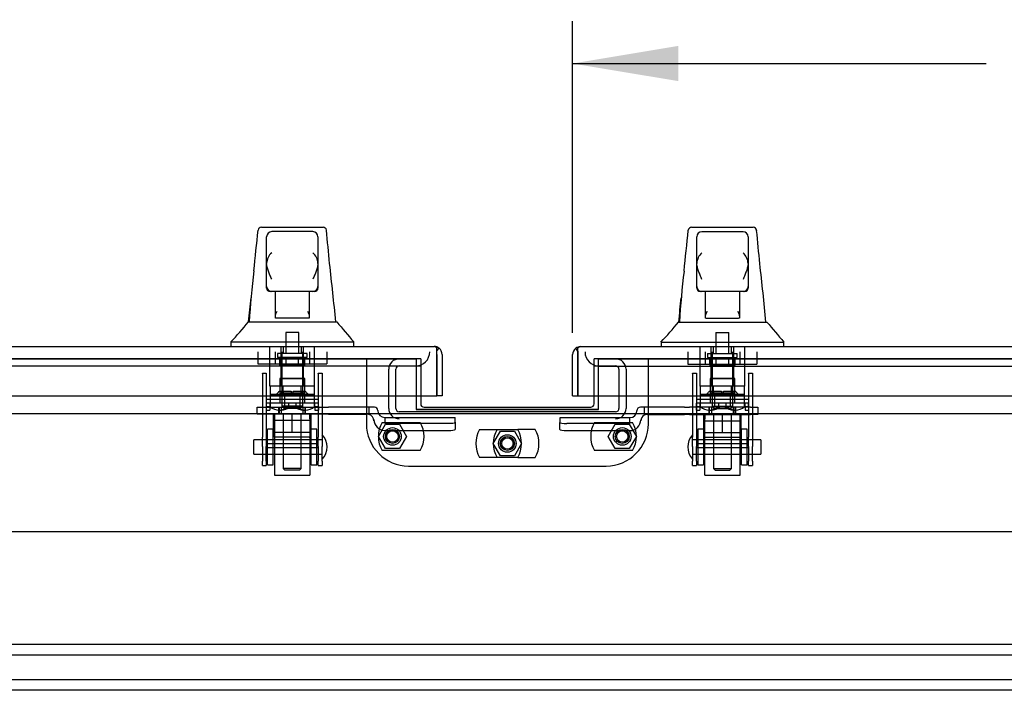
# Model space of a CAD drawing. Header units: inches. Extents: x 1 to 359, y -2 to 239.
# Tile 3 of 24: x 91 to 108, y 48 to 60. Entities that reach past the tile are written whole.
import ezdxf
from ezdxf.enums import TextEntityAlignment as Align
from ezdxf.lldxf.tags import DXFTag

# ---------------------------------------------------------------- set-up
doc = ezdxf.new("R2010")
doc.units = ezdxf.units.IN
doc.header["$MEASUREMENT"] = 0
for name, color, linetype in [('COM70098', 7, 'Continuous'), ('COM70110-1', 7, 'Continuous'), ('COM70217', 7, 'Continuous'), ('COM70220', 7, 'Continuous'), ('COM70739-1', 7, 'Continuous'), ('COM70838', 7, 'Continuous'), ('COM70839-2', 7, 'Continuous'), ('COM71190-1', 7, 'Continuous'), ('COM71195-1', 7, 'Continuous'), ('COM71196-1', 7, 'Continuous'), ('Default', 7, 'Continuous'), ('GSK86006', 7, 'Continuous'), ('HAN13068', 7, 'Continuous'), ('HAN13068_NUT', 7, 'Continuous'), ('HAN13068_SCREW', 7, 'Continuous'), ('HAN_NUT', 7, 'Continuous'), ('NTS18147', 7, 'Continuous'), ('NTS86070', 7, 'Continuous'), ('ROL87452', 7, 'Continuous'), ('RVT17786', 7, 'Continuous'), ('RVT19000', 7, 'Continuous'), ('SCC180005', 7, 'Continuous'), ('SPC87322', 7, 'Continuous'), ('STD26122', 7, 'Continuous'), ('WAF25376', 7, 'Continuous'), ('WAM30038', 7, 'Continuous')]:
    doc.layers.add(name, color=color, linetype=linetype)
doc.styles.add('SEACAD_Times_New_Roman', font='times.ttf')
tags = doc.linetypes.add('CENTER2', pattern=[1.125, 0.75, -0.125, 0.125, -0.125]).pattern_tags.tags
tags[10:11] = [DXFTag(74, 4), DXFTag(75, 0), DXFTag(340, '0'), DXFTag(46, 0.0), DXFTag(50, 0.0), DXFTag(44, 0.0), DXFTag(45, 0.0)]
tags[8:9] = [DXFTag(74, 4), DXFTag(75, 0), DXFTag(340, '0'), DXFTag(46, 0.0), DXFTag(50, 0.0), DXFTag(44, 0.0), DXFTag(45, 0.0)]
tags[6:7] = [DXFTag(74, 4), DXFTag(75, 0), DXFTag(340, '0'), DXFTag(46, 0.0), DXFTag(50, 0.0), DXFTag(44, 0.0), DXFTag(45, 0.0)]
tags[4:5] = [DXFTag(74, 4), DXFTag(75, 0), DXFTag(340, '0'), DXFTag(46, 0.0), DXFTag(50, 0.0), DXFTag(44, 0.0), DXFTag(45, 0.0)]
tags = doc.linetypes.add('HIDDEN2', pattern=[0.1875, 0.125, -0.0625]).pattern_tags.tags
tags[6:7] = [DXFTag(74, 4), DXFTag(75, 0), DXFTag(340, '0'), DXFTag(46, 0.0), DXFTag(50, 0.0), DXFTag(44, 0.0), DXFTag(45, 0.0)]
tags[4:5] = [DXFTag(74, 4), DXFTag(75, 0), DXFTag(340, '0'), DXFTag(46, 0.0), DXFTag(50, 0.0), DXFTag(44, 0.0), DXFTag(45, 0.0)]
doc.dimstyles.new('HAMMOND_(STH_-_300x200)', dxfattribs={"dimtxt": 1.5, "dimasz": 1.875, "dimexe": 0.75, "dimexo": 0.75, "dimgap": 0.375, "dimtad": 0, "dimtih": 1, "dimtoh": 1, "dimzin": 0, "dimdsep": 46, "dimtxsty": 'SEACAD_Times_New_Roman', "dimblk1": '_SE_FILLED', "dimblk2": '_SE_FILLED', "dimsah": 1, "dimcen": 0.75, "dimadec": 0, "dimazin": 0, "dimtfac": 0.8, "dimtofl": 0, "dimtmove": 0, "dimatfit": 3, "dimfxl": 1, "dimtolj": 1, "dimtzin": 0, "dimarcsym": 0})

# ---------------------------------------------------------------- blocks, each defined once
blk = doc.blocks.new('SEANNOT_GROUP2')
at = {"layer": 'Default', "color": 7, "linetype": 'CENTER2'}
blk.add_line((77.58, 51.024), (121.59, 51.024), dxfattribs=at)
blk = doc.blocks.new('SE1')
at = {"layer": 'COM70098', "color": 7, "linetype": 'HIDDEN2'}
for p, q in [((97.085, 54.086), (97.085, 52.937)), ((98.048, 54.086), (97.968, 54.086)), ((98.048, 54.086), (98.048, 53.431)), ((101.202, 54.086), (101.122, 54.086)), ((101.122, 53.429), (101.122, 54.086)), ((102.085, 52.937), (102.085, 54.086)), ((97.835, 52.187), (101.335, 52.187))]:
    blk.add_line(p, q, dxfattribs=at)
at = {"layer": 'COM70098', "color": 7, "linetype": 'Continuous'}
for p, q in [((98.048, 53.431), (98.048, 53.289)), ((101.122, 53.289), (101.122, 53.429)), ((98.108, 53.229), (101.062, 53.229))]:
    blk.add_line(p, q, dxfattribs=at)
at = {"layer": 'COM70098', "color": 7, "linetype": 'HIDDEN2'}
for centre in [(97.548, 52.711), (99.585, 52.586), (101.622, 52.711)]:
    blk.add_circle(centre, 0.156, dxfattribs=at)
at = {"layer": 'COM70098', "color": 7, "linetype": 'Continuous'}
for centre, start, end in [((98.108, 53.289), 180, 270), ((101.062, 53.289), 270, 0)]:
    blk.add_arc(centre, 0.06, start, end, dxfattribs=at)
at = {"layer": 'COM70098', "color": 7, "linetype": 'HIDDEN2'}
for centre, start, end in [((97.835, 52.937), 180, 270), ((101.335, 52.937), 270, 0)]:
    blk.add_arc(centre, 0.75, start, end, dxfattribs=at)
at = {"layer": 'COM70110-1', "color": 7, "linetype": 'HIDDEN2'}
for p, q in [((97.968, 54.089), (76.929, 54.089)), ((97.968, 54.089), (97.968, 54.086)), ((101.202, 54.086), (101.202, 54.089)), ((122.242, 54.089), (101.202, 54.089)), ((97.968, 53.194), (97.968, 53.188)), ((97.968, 53.188), (101.202, 53.188)), ((101.202, 53.188), (101.202, 53.194))]:
    blk.add_line(p, q, dxfattribs=at)
at = {"layer": 'COM70217', "color": 7, "linetype": 'HIDDEN2'}
for p, q in [((119.46, 49.024), (79.71, 49.024)), ((119.46, 48.836), (79.71, 48.836)), ((119.46, 48.399), (79.71, 48.399)), ((119.46, 48.211), (79.71, 48.211))]:
    blk.add_line(p, q, dxfattribs=at)
at = {"layer": 'COM70220', "color": 7, "linetype": 'HIDDEN2'}
for p, q in [((77.149, 53.961), (97.709, 53.961)), ((97.709, 53.961), (97.959, 53.961)), ((101.212, 53.959), (101.462, 53.959)), ((101.462, 53.959), (122.021, 53.959))]:
    blk.add_line(p, q, dxfattribs=at)
for centre, start, end in [((97.959, 54.211), 270, 0), ((101.212, 54.209), 180, 270)]:
    blk.add_arc(centre, 0.25, start, end, dxfattribs=at)
at = {"layer": 'COM70739-1', "color": 7, "linetype": 'HIDDEN2'}
for p, q in [((97.959, 53.961), (98.048, 53.961)), ((101.122, 53.961), (101.504, 53.961)), ((97.481, 53.209), (97.481, 53.901)), ((97.606, 53.209), (97.606, 53.901)), ((101.564, 53.901), (101.564, 53.209)), ((101.689, 53.901), (101.689, 53.209)), ((101.504, 53.149), (97.666, 53.149))]:
    blk.add_line(p, q, dxfattribs=at)
for centre, radius, start, end in [((97.666, 53.901), 0.185, 90, 180), ((97.666, 53.901), 0.06, 90, 180), ((101.504, 53.901), 0.185, 0, 90), ((101.504, 53.901), 0.06, 0, 90), ((97.666, 53.209), 0.185, 180, 270), ((97.666, 53.209), 0.06, 180, 270), ((101.504, 53.209), 0.06, 270, 0), ((101.504, 53.209), 0.185, 270, 0)]:
    blk.add_arc(centre, radius, start, end, dxfattribs=at)
at = {"layer": 'COM70838', "color": 7, "linetype": 'HIDDEN2'}
for p, q in [((95.147, 53.104), (95.147, 53.229)), ((95.147, 53.229), (95.272, 53.229)), ((95.272, 53.104), (95.147, 53.104)), ((95.272, 53.229), (96.328, 53.229)), ((95.754, 53.104), (95.272, 53.104)), ((96.328, 53.104), (95.79, 53.104)), ((96.328, 53.229), (96.416, 53.229)), ((96.416, 53.104), (96.328, 53.104)), ((97.129, 53.229), (96.416, 53.229)), ((96.416, 53.104), (97.102, 53.104)), ((97.227, 53.229), (97.129, 53.229)), ((97.129, 53.229), (97.129, 53.101)), ((97.287, 53.171), (97.287, 53.169)), ((101.883, 53.167), (101.883, 53.169)), ((102.013, 53.227), (101.943, 53.227)), ((102.013, 53.227), (102.013, 53.089)), ((102.727, 53.227), (102.013, 53.227)), ((102.068, 53.102), (102.727, 53.102)), ((102.727, 53.227), (102.815, 53.227)), ((102.815, 53.102), (102.727, 53.102)), ((103.898, 53.227), (102.815, 53.227)), ((102.815, 53.102), (103.381, 53.102)), ((103.416, 53.102), (103.898, 53.102)), ((103.898, 53.227), (104.023, 53.227)), ((104.023, 53.102), (103.898, 53.102)), ((104.023, 53.227), (104.023, 53.102)), ((97.219, 52.987), (97.219, 53.01)), ((97.412, 53.046), (97.412, 52.944)), ((97.412, 53.044), (98.657, 53.044)), ((97.412, 52.944), (98.532, 52.944)), ((98.657, 52.962), (98.657, 53.044)), ((98.657, 52.962), (98.657, 52.836)), ((101.758, 53.042), (100.513, 53.042)), ((100.513, 53.042), (100.513, 52.96)), ((100.513, 52.834), (100.513, 52.96)), ((101.758, 52.942), (100.638, 52.942)), ((101.758, 52.942), (101.758, 53.044)), ((101.951, 53.008), (101.951, 52.985)), ((97.412, 52.817), (98.532, 52.817)), ((100.638, 52.815), (101.758, 52.815))]:
    blk.add_line(p, q, dxfattribs=at)
for centre, radius, start, end in [((97.102, 52.987), 0.117, 76.4554, 90), ((97.102, 52.987), 0.117, 0, 76.4554), ((97.227, 53.169), 0.06, 0, 90), ((97.412, 53.171), 0.125, 180, 270), ((101.758, 53.169), 0.125, 270, 0), ((101.943, 53.167), 0.06, 90, 180), ((102.068, 52.985), 0.117, 118.0398, 180), ((102.068, 52.985), 0.117, 90, 118.0398), ((97.412, 53.01), 0.193, 180, 270), ((101.758, 53.008), 0.193, 270, 0)]:
    blk.add_arc(centre, radius, start, end, dxfattribs=at)
for centre, major_axis, start_param, end_param in [((98.532, 52.962), (-0.125, 0), 1.570796, 3.141593), ((100.638, 52.96), (-0.125, 0), 0, 1.570796), ((98.532, 52.836), (0.125, 0), 4.712389, 6.283185), ((100.638, 52.834), (0.125, 0), 3.141593, 4.712389)]:
    blk.add_ellipse(centre, major_axis=major_axis, ratio=0.145455, start_param=start_param, end_param=end_param, dxfattribs=at)
at = {"layer": 'COM70839-2', "color": 7, "linetype": 'HIDDEN2'}
for p, q in [((95.241, 53.835), (95.311, 53.835)), ((95.241, 53.826), (95.241, 53.835)), ((95.241, 53.826), (95.241, 52.696)), ((95.311, 53.835), (95.311, 53.826)), ((95.311, 53.826), (95.311, 52.696)), ((96.233, 53.835), (96.303, 53.835)), ((96.233, 53.826), (96.233, 53.835)), ((96.233, 53.826), (96.233, 52.696)), ((96.303, 53.835), (96.303, 53.826)), ((96.303, 53.826), (96.303, 52.696)), ((102.867, 53.835), (102.937, 53.835)), ((102.867, 53.826), (102.867, 53.835)), ((102.867, 53.826), (102.867, 52.696)), ((102.937, 53.835), (102.937, 53.826)), ((102.937, 53.826), (102.937, 52.696)), ((103.859, 53.835), (103.929, 53.835)), ((103.859, 53.826), (103.859, 53.835)), ((103.859, 53.826), (103.859, 52.696)), ((103.929, 53.835), (103.929, 53.826)), ((103.929, 53.826), (103.929, 52.696)), ((95.311, 53.374), (96.233, 53.374)), ((102.937, 53.374), (103.859, 53.374)), ((95.241, 52.532), (95.241, 52.696)), ((95.311, 52.696), (95.311, 52.532)), ((96.233, 52.58), (95.311, 52.58)), ((96.233, 52.532), (96.233, 52.696)), ((96.303, 52.696), (96.303, 52.532)), ((102.867, 52.532), (102.867, 52.696)), ((102.937, 52.696), (102.937, 52.532)), ((103.859, 52.58), (102.937, 52.58)), ((103.859, 52.532), (103.859, 52.696)), ((103.929, 52.696), (103.929, 52.532)), ((95.241, 52.532), (95.241, 52.273)), ((95.311, 52.273), (95.311, 52.532)), ((95.311, 52.515), (96.233, 52.515)), ((96.233, 52.532), (96.233, 52.273)), ((96.303, 52.273), (96.303, 52.532)), ((102.867, 52.532), (102.867, 52.273)), ((102.937, 52.273), (102.937, 52.532)), ((102.937, 52.515), (103.859, 52.515)), ((103.859, 52.532), (103.859, 52.273)), ((103.929, 52.273), (103.929, 52.532)), ((95.241, 52.195), (95.241, 52.273)), ((95.241, 52.195), (95.311, 52.195)), ((95.311, 52.273), (95.311, 52.195)), ((96.233, 52.195), (96.233, 52.273)), ((96.233, 52.195), (96.303, 52.195)), ((96.303, 52.273), (96.303, 52.195)), ((102.867, 52.195), (102.867, 52.273)), ((102.867, 52.195), (102.937, 52.195)), ((102.937, 52.273), (102.937, 52.195)), ((103.859, 52.195), (103.859, 52.273)), ((103.859, 52.195), (103.929, 52.195)), ((103.929, 52.273), (103.929, 52.195))]:
    blk.add_line(p, q, dxfattribs=at)
at = {"layer": 'COM71190-1', "color": 7, "linetype": 'HIDDEN2'}
for p, q in [((76.929, 54.086), (97.968, 54.086)), ((97.968, 54.086), (97.968, 53.431)), ((101.202, 53.429), (101.202, 54.086)), ((101.202, 54.086), (122.242, 54.086))]:
    blk.add_line(p, q, dxfattribs=at)
at = {"layer": 'COM71190-1', "color": 7, "linetype": 'Continuous'}
for p, q in [((97.968, 53.431), (97.968, 53.194)), ((101.202, 53.194), (101.202, 53.429)), ((83.554, 53.119), (115.616, 53.119)), ((97.968, 53.194), (101.202, 53.194))]:
    blk.add_line(p, q, dxfattribs=at)
at = {"layer": 'COM71195-1', "color": 7, "linetype": 'Continuous'}
for p, q in [((76.572, 54.306), (98.286, 54.306)), ((98.286, 54.306), (98.286, 54.306)), ((98.286, 54.306), (98.286, 54.306)), ((98.286, 54.306), (98.286, 54.306)), ((98.334, 54.226), (98.373, 54.277)), ((98.334, 54.163), (98.334, 54.277)), ((98.334, 54.163), (98.334, 54.226)), ((98.334, 54.163), (98.334, 54.163)), ((98.334, 54.163), (98.334, 53.431)), ((98.334, 53.431), (98.334, 54.163)), ((98.429, 54.163), (98.429, 53.431)), ((76.524, 53.431), (98.334, 53.431)), ((98.429, 53.431), (98.334, 53.431))]:
    blk.add_line(p, q, dxfattribs=at)
for start, end in [(89.9238, 90), (52.4964, 89.8439), (0, 52.4964)]:
    blk.add_arc((98.286, 54.163), 0.143, start, end, dxfattribs=at)
blk.add_open_spline([(98.334, 54.277), (98.326, 54.286), (98.318, 54.294), (98.306, 54.301), (98.302, 54.303), (98.294, 54.306), (98.29, 54.306), (98.286, 54.306)], degree=3, knots=[0, 0, 0, 0, 0.5, 0.5, 0.75, 0.75, 1, 1, 1, 1], dxfattribs=at)
at = {"layer": 'COM71196-1', "color": 7, "linetype": 'Continuous'}
for p, q in [((100.884, 54.304), (122.598, 54.304)), ((100.884, 54.304), (100.884, 54.304)), ((100.884, 54.304), (100.884, 54.304)), ((100.741, 53.429), (100.741, 54.161)), ((100.836, 54.224), (100.797, 54.275)), ((100.836, 54.161), (100.836, 54.275)), ((100.836, 54.224), (100.836, 54.161)), ((100.836, 54.161), (100.836, 53.429)), ((100.836, 54.161), (100.836, 54.161)), ((100.836, 53.429), (100.836, 54.161)), ((100.741, 53.429), (100.836, 53.429)), ((100.836, 53.429), (122.646, 53.429))]:
    blk.add_line(p, q, dxfattribs=at)
for start, end in [(90.1561, 127.5036), (90, 90.0762), (127.5036, 180)]:
    blk.add_arc((100.884, 54.161), 0.143, start, end, dxfattribs=at)
blk.add_open_spline([(100.836, 54.275), (100.844, 54.284), (100.852, 54.292), (100.864, 54.299), (100.868, 54.301), (100.876, 54.304), (100.88, 54.304), (100.884, 54.304)], degree=3, knots=[0, 0, 0, 0, 0.5, 0.5, 0.75, 0.75, 1, 1, 1, 1], dxfattribs=at)
at = {"layer": 'GSK86006', "color": 7, "linetype": 'HIDDEN2'}
for centre in [(97.548, 52.711), (101.622, 52.711), (99.585, 52.586)]:
    blk.add_circle(centre, 0.125, dxfattribs=at)
at = {"layer": 'HAN13068', "color": 7, "linetype": 'Continuous'}
for p, q in [((95.226, 56.421), (96.317, 56.421)), ((102.852, 56.419), (103.944, 56.419)), ((95.166, 56.366), (95.166, 56.368)), ((95.317, 55.779), (95.317, 56.251)), ((96.137, 56.341), (95.407, 56.341)), ((96.227, 56.251), (96.227, 55.779)), ((96.377, 56.367), (96.377, 56.365)), ((102.793, 56.364), (102.793, 56.366)), ((102.943, 55.777), (102.943, 56.249)), ((103.763, 56.339), (103.033, 56.339)), ((103.853, 56.249), (103.853, 55.777)), ((104.004, 56.365), (104.004, 56.363)), ((95.317, 55.371), (95.317, 55.779)), ((96.227, 55.779), (96.227, 55.371)), ((102.943, 55.369), (102.943, 55.777)), ((103.853, 55.777), (103.853, 55.369)), ((95.317, 55.341), (95.317, 55.371)), ((96.227, 55.371), (96.227, 55.341)), ((102.943, 55.339), (102.943, 55.369)), ((103.853, 55.369), (103.853, 55.339)), ((95.407, 55.281), (95.377, 55.281)), ((96.137, 55.281), (95.407, 55.281)), ((95.472, 54.85), (95.472, 55.281)), ((96.072, 55.281), (96.072, 54.85)), ((96.167, 55.281), (96.137, 55.281)), ((103.033, 55.279), (103.003, 55.279)), ((103.763, 55.279), (103.033, 55.279)), ((103.098, 54.848), (103.098, 55.279)), ((103.698, 55.279), (103.698, 54.848)), ((103.793, 55.279), (103.763, 55.279)), ((95.472, 54.81), (95.472, 54.85)), ((96.072, 54.85), (96.072, 54.81)), ((103.098, 54.808), (103.098, 54.848)), ((103.698, 54.848), (103.698, 54.808)), ((94.993, 54.741), (95.193, 54.741)), ((95.193, 54.741), (95.305, 54.741)), ((95.305, 54.741), (95.513, 54.741)), ((95.687, 54.806), (95.502, 54.806)), ((95.513, 54.741), (95.581, 54.741)), ((95.581, 54.741), (95.672, 54.741)), ((95.672, 54.741), (95.713, 54.741)), ((95.857, 54.806), (95.687, 54.806)), ((95.713, 54.741), (95.831, 54.741)), ((95.831, 54.741), (96.129, 54.741)), ((96.042, 54.806), (95.857, 54.806)), ((96.129, 54.741), (96.239, 54.741)), ((96.239, 54.741), (96.562, 54.741)), ((102.619, 54.739), (102.819, 54.739)), ((102.819, 54.739), (102.932, 54.739)), ((102.932, 54.739), (103.14, 54.739)), ((103.313, 54.804), (103.128, 54.804)), ((103.14, 54.739), (103.208, 54.739)), ((103.208, 54.739), (103.299, 54.739)), ((103.299, 54.739), (103.339, 54.739)), ((103.483, 54.804), (103.313, 54.804)), ((103.339, 54.739), (103.458, 54.739)), ((103.458, 54.739), (103.755, 54.739)), ((103.668, 54.804), (103.483, 54.804)), ((103.755, 54.739), (103.865, 54.739)), ((103.865, 54.739), (104.188, 54.739)), ((94.682, 54.389), (94.682, 54.306)), ((94.682, 54.386), (95.034, 54.386)), ((95.034, 54.386), (95.266, 54.386)), ((95.266, 54.386), (95.713, 54.386)), ((95.713, 54.386), (95.831, 54.386)), ((95.831, 54.386), (95.882, 54.386)), ((95.882, 54.386), (96.03, 54.386)), ((96.03, 54.386), (96.51, 54.386)), ((96.51, 54.386), (96.862, 54.386)), ((96.862, 54.306), (96.862, 54.389)), ((102.309, 54.387), (102.309, 54.304)), ((102.309, 54.384), (102.66, 54.384)), ((102.66, 54.384), (102.893, 54.384)), ((102.893, 54.384), (103.339, 54.384)), ((103.339, 54.384), (103.458, 54.384)), ((103.458, 54.384), (103.509, 54.384)), ((103.509, 54.384), (103.657, 54.384)), ((103.657, 54.384), (104.137, 54.384)), ((104.137, 54.384), (104.488, 54.384)), ((104.488, 54.304), (104.488, 54.387))]:
    blk.add_line(p, q, dxfattribs=at)
at = {"layer": 'HAN13068', "color": 7, "linetype": 'HIDDEN2'}
for p, q in [((95.376, 53.604), (95.376, 54.306)), ((95.572, 53.604), (95.572, 54.306)), ((95.609, 54.306), (95.609, 54.181)), ((95.934, 54.181), (95.934, 54.306)), ((95.971, 53.604), (95.971, 54.306)), ((96.167, 53.604), (96.167, 54.306)), ((103.003, 53.602), (103.003, 54.304)), ((103.199, 53.602), (103.199, 54.304)), ((103.236, 54.304), (103.236, 54.179)), ((103.561, 54.179), (103.561, 54.304)), ((103.598, 53.602), (103.598, 54.304)), ((103.794, 53.602), (103.794, 54.304)), ((95.572, 53.604), (95.376, 53.604)), ((95.971, 53.604), (95.572, 53.604)), ((95.612, 53.479), (95.612, 53.604)), ((95.932, 53.479), (95.932, 53.604)), ((96.167, 53.604), (95.971, 53.604)), ((103.199, 53.602), (103.003, 53.602)), ((103.598, 53.602), (103.199, 53.602)), ((103.238, 53.477), (103.238, 53.602)), ((103.558, 53.477), (103.558, 53.602)), ((103.794, 53.602), (103.598, 53.602)), ((95.772, 53.479), (95.612, 53.479)), ((95.932, 53.479), (95.772, 53.479)), ((103.398, 53.477), (103.238, 53.477)), ((103.558, 53.477), (103.398, 53.477)), ((95.612, 53.104), (95.612, 52.144)), ((95.932, 52.144), (95.932, 53.104)), ((103.238, 53.102), (103.238, 52.142)), ((103.558, 52.142), (103.558, 53.102)), ((95.932, 52.144), (95.612, 52.144)), ((95.612, 52.144), (95.642, 52.114)), ((95.902, 52.114), (95.642, 52.114)), ((95.902, 52.114), (95.932, 52.144)), ((103.238, 52.142), (103.558, 52.142)), ((103.238, 52.142), (103.268, 52.112)), ((103.268, 52.112), (103.528, 52.112)), ((103.528, 52.112), (103.558, 52.142))]:
    blk.add_line(p, q, dxfattribs=at)
at = {"layer": 'HAN13068', "color": 7, "linetype": 'Continuous'}
for centre, radius, start, end in [((95.226, 56.361), 0.06, 89.9925, 174.0071), ((96.317, 56.361), 0.06, 5.5758, 90.0089), ((102.852, 56.359), 0.06, 89.9925, 174.0071), ((103.944, 56.359), 0.06, 5.5758, 90.0089), ((95.407, 56.251), 0.09, 90, 180), ((96.137, 56.251), 0.09, 0, 90), ((103.033, 56.249), 0.09, 90, 180), ((103.763, 56.249), 0.09, 0, 90), ((95.576, 55.77), 0.259, 130.7149, 177.9019), ((95.968, 55.77), 0.259, 2.0981, 49.2851), ((103.203, 55.768), 0.259, 130.7149, 177.9019), ((103.594, 55.768), 0.259, 2.0981, 49.2851), ((95.358, 55.779), 0.0411, 178.3464, 179.9974), ((96.186, 55.779), 0.0411, 0.0026, 1.6536), ((34.517, 48.697), 62.32, 5.56591, 6.52159), ((102.984, 55.777), 0.0411, 178.3464, 179.9974), ((103.812, 55.777), 0.0411, 0.0026, 1.6536), ((42.144, 48.695), 62.32, 5.56591, 6.52159), ((110.955, 53.74), 15.978, 173.1508, 176.4066), ((118.581, 53.738), 15.978, 173.1508, 176.4066), ((95.407, 55.371), 0.09, 180, 270), ((95.377, 55.341), 0.06, 180, 270), ((96.137, 55.371), 0.09, 270, 0), ((96.167, 55.341), 0.06, 270, 0), ((103.033, 55.369), 0.09, 180, 270), ((103.003, 55.339), 0.06, 180, 270), ((103.763, 55.369), 0.09, 270, 0), ((103.793, 55.339), 0.06, 270, 0), ((91.231, 57.72), 4.799, 315.9905, 321.6256), ((108.978, 64.931), 16.062, 219.3746, 221.0327), ((98.857, 57.718), 4.799, 315.9905, 321.6256), ((116.604, 64.929), 16.062, 219.3746, 221.0327)]:
    blk.add_arc(centre, radius, start, end, dxfattribs=at)
for points in [[(95.091, 55.645), (95.116, 55.886), (95.141, 56.126), (95.166, 56.366)], [(96.434, 55.775), (96.415, 55.972), (96.396, 56.168), (96.377, 56.365)], [(102.717, 55.643), (102.743, 55.884), (102.768, 56.124), (102.793, 56.364)], [(104.061, 55.773), (104.042, 55.97), (104.023, 56.166), (104.004, 56.363)], [(94.997, 54.741), (95.012, 54.884), (95.026, 55.027), (95.041, 55.17)], [(102.623, 54.739), (102.638, 54.882), (102.653, 55.025), (102.668, 55.168)]]:
    blk.add_open_spline(points, degree=3, dxfattribs=at)
for points, knots in [([(95.407, 55.496), (95.402, 55.508), (95.397, 55.521), (95.386, 55.545), (95.381, 55.557), (95.366, 55.593), (95.357, 55.617), (95.344, 55.653), (95.34, 55.665), (95.333, 55.688), (95.33, 55.7), (95.321, 55.735), (95.317, 55.758), (95.317, 55.78)], [0, 0, 0, 0, 0.125, 0.125, 0.25, 0.25, 0.5, 0.5, 0.625, 0.625, 0.75, 0.75, 1, 1, 1, 1]), ([(96.227, 55.78), (96.227, 55.758), (96.223, 55.735), (96.214, 55.7), (96.211, 55.688), (96.203, 55.665), (96.199, 55.653), (96.187, 55.617), (96.177, 55.593), (96.163, 55.557), (96.157, 55.545), (96.147, 55.521), (96.142, 55.508), (96.137, 55.496)], [0, 0, 0, 0, 0.25, 0.25, 0.375, 0.375, 0.5, 0.5, 0.75, 0.75, 0.875, 0.875, 1, 1, 1, 1]), ([(103.033, 55.494), (103.028, 55.506), (103.023, 55.519), (103.013, 55.543), (103.008, 55.555), (102.993, 55.591), (102.984, 55.615), (102.971, 55.651), (102.967, 55.663), (102.96, 55.686), (102.956, 55.698), (102.948, 55.733), (102.944, 55.756), (102.943, 55.778)], [0, 0, 0, 0, 0.125, 0.125, 0.25, 0.25, 0.5, 0.5, 0.625, 0.625, 0.75, 0.75, 1, 1, 1, 1]), ([(103.853, 55.778), (103.853, 55.756), (103.849, 55.733), (103.841, 55.698), (103.837, 55.686), (103.83, 55.663), (103.826, 55.651), (103.813, 55.615), (103.804, 55.591), (103.789, 55.555), (103.784, 55.543), (103.774, 55.519), (103.769, 55.506), (103.763, 55.494)], [0, 0, 0, 0, 0.25, 0.25, 0.375, 0.375, 0.5, 0.5, 0.75, 0.75, 0.875, 0.875, 1, 1, 1, 1]), ([(95.472, 54.85), (95.472, 54.856), (95.473, 54.862), (95.477, 54.876), (95.48, 54.882), (95.488, 54.903), (95.495, 54.917), (95.502, 54.931)], [0, 0, 0, 0, 0.25, 0.25, 0.5, 0.5, 1, 1, 1, 1]), ([(96.042, 54.931), (96.049, 54.917), (96.056, 54.903), (96.064, 54.882), (96.067, 54.876), (96.071, 54.862), (96.072, 54.856), (96.072, 54.85)], [0, 0, 0, 0, 0.5, 0.5, 0.75, 0.75, 1, 1, 1, 1]), ([(103.098, 54.848), (103.098, 54.854), (103.1, 54.86), (103.103, 54.874), (103.106, 54.88), (103.115, 54.901), (103.122, 54.915), (103.128, 54.929)], [0, 0, 0, 0, 0.25, 0.25, 0.5, 0.5, 1, 1, 1, 1]), ([(103.668, 54.929), (103.675, 54.915), (103.682, 54.901), (103.691, 54.88), (103.693, 54.874), (103.697, 54.86), (103.698, 54.854), (103.698, 54.848)], [0, 0, 0, 0, 0.5, 0.5, 0.75, 0.75, 1, 1, 1, 1]), ([(95.502, 54.806), (95.498, 54.806), (95.494, 54.806), (95.487, 54.806), (95.483, 54.806), (95.478, 54.807), (95.476, 54.807), (95.473, 54.808), (95.472, 54.809), (95.472, 54.81)], [0, 0, 0, 0, 0.25, 0.25, 0.5, 0.5, 0.75, 0.75, 1, 1, 1, 1]), ([(96.072, 54.81), (96.072, 54.809), (96.071, 54.808), (96.068, 54.807), (96.066, 54.807), (96.058, 54.806), (96.05, 54.806), (96.042, 54.806)], [0, 0, 0, 0, 0.25, 0.25, 0.5, 0.5, 1, 1, 1, 1]), ([(103.128, 54.804), (103.124, 54.804), (103.121, 54.804), (103.113, 54.804), (103.11, 54.804), (103.104, 54.805), (103.102, 54.805), (103.099, 54.806), (103.098, 54.807), (103.098, 54.808)], [0, 0, 0, 0, 0.25, 0.25, 0.5, 0.5, 0.75, 0.75, 1, 1, 1, 1]), ([(103.698, 54.808), (103.698, 54.807), (103.698, 54.806), (103.695, 54.805), (103.692, 54.805), (103.684, 54.804), (103.676, 54.804), (103.668, 54.804)], [0, 0, 0, 0, 0.25, 0.25, 0.5, 0.5, 1, 1, 1, 1])]:
    blk.add_open_spline(points, degree=3, knots=knots, dxfattribs=at)
at = {"layer": 'HAN13068_NUT', "color": 7, "linetype": 'HIDDEN2'}
for p, q in [((95.439, 52.779), (95.439, 53.104)), ((95.772, 52.779), (95.772, 53.104)), ((96.104, 52.779), (96.104, 53.104)), ((103.066, 52.777), (103.066, 53.102)), ((103.398, 52.777), (103.398, 53.102)), ((103.731, 52.777), (103.731, 53.102)), ((95.606, 52.779), (95.439, 52.779)), ((95.439, 52.779), (95.439, 52.729)), ((95.772, 52.779), (95.606, 52.779)), ((95.938, 52.779), (95.772, 52.779)), ((96.104, 52.779), (95.938, 52.779)), ((96.104, 52.729), (96.104, 52.779)), ((103.232, 52.777), (103.066, 52.777)), ((103.066, 52.777), (103.066, 52.727)), ((103.398, 52.777), (103.232, 52.777)), ((103.565, 52.777), (103.398, 52.777)), ((103.731, 52.777), (103.565, 52.777)), ((103.731, 52.727), (103.731, 52.777)), ((96.074, 52.699), (95.469, 52.699)), ((103.096, 52.697), (103.701, 52.697))]:
    blk.add_line(p, q, dxfattribs=at)
for centre, start, end in [((95.469, 52.729), 180, 270), ((96.074, 52.729), 270, 0), ((103.096, 52.727), 180, 270), ((103.701, 52.727), 270, 0)]:
    blk.add_arc(centre, 0.03, start, end, dxfattribs=at)
at = {"layer": 'HAN13068_SCREW', "color": 7, "linetype": 'HIDDEN2'}
for p, q in [((95.888, 54.556), (95.656, 54.556)), ((95.656, 54.556), (95.656, 54.181)), ((95.888, 54.181), (95.888, 54.556)), ((103.282, 54.554), (103.514, 54.554)), ((103.282, 54.554), (103.282, 54.179)), ((103.514, 54.179), (103.514, 54.554)), ((96.034, 54.181), (95.509, 54.181)), ((95.509, 54.181), (95.509, 54.111)), ((96.034, 54.111), (96.034, 54.181)), ((103.136, 54.179), (103.661, 54.179)), ((103.136, 54.179), (103.136, 54.109)), ((103.661, 54.109), (103.661, 54.179)), ((96.034, 54.111), (95.509, 54.111)), ((95.55, 53.974), (95.55, 54.111)), ((95.55, 53.974), (95.661, 53.974)), ((95.661, 53.974), (95.661, 54.111)), ((95.661, 53.974), (95.883, 53.974)), ((95.883, 53.974), (95.883, 54.111)), ((95.883, 53.974), (95.994, 53.974)), ((95.994, 53.974), (95.994, 54.111)), ((103.136, 54.109), (103.661, 54.109)), ((103.176, 53.972), (103.176, 54.109)), ((103.176, 53.972), (103.287, 53.972)), ((103.287, 53.972), (103.287, 54.109)), ((103.287, 53.972), (103.51, 53.972)), ((103.51, 53.972), (103.51, 54.109)), ((103.51, 53.972), (103.621, 53.972)), ((103.621, 53.972), (103.621, 54.109))]:
    blk.add_line(p, q, dxfattribs=at)
at = {"layer": 'HAN_NUT', "color": 7, "linetype": 'HIDDEN2'}
for p, q in [((95.16, 54.211), (95.16, 53.996)), ((95.466, 54.211), (95.466, 53.996)), ((96.078, 54.211), (96.078, 53.996)), ((96.384, 54.211), (96.384, 53.996)), ((102.786, 54.209), (102.786, 53.994)), ((103.092, 54.209), (103.092, 53.994)), ((103.704, 54.209), (103.704, 53.994)), ((104.01, 54.209), (104.01, 53.994)), ((95.16, 53.996), (95.466, 53.996)), ((95.466, 53.996), (96.078, 53.996)), ((96.078, 53.996), (96.384, 53.996)), ((102.786, 53.994), (103.092, 53.994)), ((103.092, 53.994), (103.704, 53.994)), ((103.704, 53.994), (104.01, 53.994))]:
    blk.add_line(p, q, dxfattribs=at)
at = {"layer": 'NTS18147', "color": 7, "linetype": 'HIDDEN2'}
for p, q in [((95.992, 53.741), (95.552, 53.741)), ((95.552, 53.741), (95.552, 53.741)), ((95.552, 53.741), (95.992, 53.741)), ((95.552, 53.741), (95.552, 53.303)), ((95.992, 53.741), (95.992, 53.741)), ((95.992, 53.303), (95.992, 53.741)), ((103.618, 53.74), (103.178, 53.74)), ((103.178, 53.74), (103.178, 53.74)), ((103.178, 53.74), (103.618, 53.74)), ((103.178, 53.74), (103.178, 53.303)), ((103.618, 53.74), (103.618, 53.74)), ((103.618, 53.303), (103.618, 53.74)), ((95.377, 53.303), (95.309, 53.303)), ((95.309, 53.303), (95.309, 53.303)), ((95.377, 53.303), (95.309, 53.303)), ((95.309, 53.303), (95.309, 53.24)), ((95.704, 53.303), (95.377, 53.303)), ((95.377, 53.303), (95.377, 53.303)), ((95.704, 53.303), (95.377, 53.303)), ((95.377, 53.24), (95.377, 53.303)), ((95.84, 53.303), (95.704, 53.303)), ((95.704, 53.303), (95.704, 53.303)), ((95.84, 53.303), (95.704, 53.303)), ((95.704, 53.303), (95.704, 53.24)), ((96.167, 53.303), (95.84, 53.303)), ((95.84, 53.303), (95.84, 53.303)), ((96.167, 53.303), (95.84, 53.303)), ((95.84, 53.24), (95.84, 53.303)), ((96.235, 53.303), (96.167, 53.303)), ((96.167, 53.303), (96.167, 53.303)), ((96.235, 53.303), (96.167, 53.303)), ((96.167, 53.303), (96.167, 53.24)), ((96.235, 53.303), (96.235, 53.303)), ((96.235, 53.24), (96.235, 53.303)), ((103.003, 53.303), (102.935, 53.303)), ((102.935, 53.303), (102.935, 53.303)), ((103.003, 53.303), (102.935, 53.303)), ((102.935, 53.303), (102.935, 53.24)), ((103.33, 53.303), (103.003, 53.303)), ((103.003, 53.303), (103.003, 53.303)), ((103.33, 53.303), (103.003, 53.303)), ((103.003, 53.24), (103.003, 53.303)), ((103.466, 53.303), (103.33, 53.303)), ((103.33, 53.303), (103.33, 53.303)), ((103.466, 53.303), (103.33, 53.303)), ((103.33, 53.303), (103.33, 53.24)), ((103.793, 53.303), (103.466, 53.303)), ((103.466, 53.303), (103.466, 53.303)), ((103.793, 53.303), (103.466, 53.303)), ((103.466, 53.24), (103.466, 53.303)), ((103.861, 53.303), (103.793, 53.303)), ((103.793, 53.303), (103.793, 53.303)), ((103.861, 53.303), (103.793, 53.303)), ((103.793, 53.303), (103.793, 53.24)), ((103.861, 53.303), (103.861, 53.303)), ((103.861, 53.24), (103.861, 53.303)), ((95.309, 53.24), (95.377, 53.24)), ((95.309, 53.24), (95.377, 53.24)), ((95.309, 53.24), (95.309, 53.178)), ((95.309, 53.178), (95.372, 53.178)), ((95.309, 53.178), (95.372, 53.178)), ((95.372, 53.24), (95.372, 53.178)), ((95.54, 53.178), (95.572, 53.178)), ((95.54, 53.178), (95.572, 53.178)), ((95.704, 53.24), (95.84, 53.24)), ((95.704, 53.24), (95.84, 53.24)), ((95.972, 53.178), (96.003, 53.178)), ((95.972, 53.178), (96.003, 53.178)), ((96.167, 53.24), (96.235, 53.24)), ((96.167, 53.24), (96.235, 53.24)), ((96.172, 53.24), (96.172, 53.178)), ((96.172, 53.178), (96.235, 53.178)), ((96.172, 53.178), (96.235, 53.178)), ((96.235, 53.24), (96.235, 53.178)), ((102.935, 53.24), (103.003, 53.24)), ((102.935, 53.24), (103.003, 53.24)), ((102.935, 53.24), (102.935, 53.178)), ((102.935, 53.178), (102.998, 53.178)), ((102.935, 53.178), (102.998, 53.178)), ((102.998, 53.24), (102.998, 53.178)), ((103.167, 53.178), (103.198, 53.178)), ((103.167, 53.178), (103.198, 53.178)), ((103.33, 53.24), (103.466, 53.24)), ((103.33, 53.24), (103.466, 53.24)), ((103.598, 53.178), (103.63, 53.178)), ((103.598, 53.178), (103.63, 53.178)), ((103.793, 53.24), (103.861, 53.24)), ((103.793, 53.24), (103.861, 53.24)), ((103.798, 53.24), (103.798, 53.178)), ((103.798, 53.178), (103.861, 53.178)), ((103.798, 53.178), (103.861, 53.178)), ((103.861, 53.24), (103.861, 53.178))]:
    blk.add_line(p, q, dxfattribs=at)
for centre, start_param, end_param in [((95.54, 53.497), 2.506883, 3.776302), ((95.54, 53.496), 2.506883, 3.776302), ((95.572, 53.497), 3.141593, 3.776302), ((95.572, 53.496), 3.141593, 3.776302), ((95.972, 53.497), 2.506883, 3.141593), ((95.972, 53.496), 2.506883, 3.141593), ((96.003, 53.497), 2.506883, 3.776302), ((96.003, 53.496), 2.506883, 3.776302), ((103.167, 53.496), 2.506883, 3.776302), ((103.167, 53.496), 2.506883, 3.776302), ((103.198, 53.496), 3.141593, 3.776302), ((103.198, 53.496), 3.141593, 3.776302), ((103.598, 53.496), 2.506883, 3.141593), ((103.598, 53.496), 2.506883, 3.141593), ((103.63, 53.496), 2.506883, 3.776302), ((103.63, 53.496), 2.506883, 3.776302)]:
    blk.add_ellipse(centre, major_axis=(0, 0.318), ratio=0.866025, start_param=start_param, end_param=end_param, dxfattribs=at)
at = {"layer": 'NTS86070', "color": 7, "linetype": 'HIDDEN2'}
for p, q in [((97.365, 52.961), (98.041, 52.961)), ((101.129, 52.961), (101.805, 52.961)), ((99.092, 52.836), (99.768, 52.836)), ((100.078, 52.836), (99.768, 52.836)), ((98.041, 52.461), (97.365, 52.461)), ((101.805, 52.461), (101.129, 52.461)), ((99.768, 52.336), (99.092, 52.336)), ((99.768, 52.336), (100.078, 52.336))]:
    blk.add_line(p, q, dxfattribs=at)
for centre in [(97.548, 52.711), (101.622, 52.711), (99.585, 52.586)]:
    blk.add_circle(centre, 0.101, dxfattribs=at)
for centre, start, end in [((97.798, 52.711), 150, 210), ((97.608, 52.711), 330, 30), ((101.562, 52.711), 150, 210), ((101.372, 52.711), 330, 30), ((99.525, 52.586), 150, 210), ((99.835, 52.586), 150, 210), ((99.335, 52.586), 330, 30), ((99.645, 52.586), 330, 30)]:
    blk.add_arc(centre, 0.5, start, end, dxfattribs=at)
at = {"layer": 'ROL87452', "color": 7, "linetype": 'HIDDEN2'}
for p, q in [((95.459, 53.024), (95.459, 52.024)), ((96.084, 53.024), (96.084, 52.024)), ((103.086, 52.024), (103.086, 53.024)), ((103.711, 52.024), (103.711, 53.024)), ((95.459, 52.024), (96.084, 52.024)), ((103.086, 52.024), (103.711, 52.024))]:
    blk.add_line(p, q, dxfattribs=at)
at = {"layer": 'RVT17786', "color": 7, "linetype": 'HIDDEN2'}
for p, q in [((95.093, 52.399), (95.093, 52.649)), ((96.303, 52.649), (95.093, 52.649)), ((104.077, 52.649), (102.867, 52.649)), ((104.077, 52.649), (104.077, 52.399)), ((95.093, 52.399), (96.303, 52.399)), ((102.867, 52.399), (104.077, 52.399))]:
    blk.add_line(p, q, dxfattribs=at)
for centre, start, end in [((96.07, 52.524), 317.1291, 42.8709), ((103.101, 52.524), 137.1291, 222.8709)]:
    blk.add_arc(centre, 0.318, start, end, dxfattribs=at)
at = {"layer": 'RVT19000', "color": 7, "linetype": 'HIDDEN2'}
for p, q in [((95.912, 53.441), (95.631, 53.441)), ((95.631, 53.441), (95.631, 53.229)), ((95.912, 53.229), (95.912, 53.441)), ((103.258, 53.439), (103.539, 53.439)), ((103.258, 53.439), (103.258, 53.227)), ((103.539, 53.227), (103.539, 53.439)), ((95.459, 53.104), (95.459, 53.024)), ((95.577, 53.229), (95.577, 53.104)), ((95.79, 53.104), (95.754, 53.104)), ((95.967, 53.104), (95.967, 53.229)), ((96.084, 53.024), (96.084, 53.104)), ((103.086, 53.102), (103.086, 53.024)), ((103.203, 53.227), (103.203, 53.102)), ((103.381, 53.102), (103.416, 53.102)), ((103.593, 53.102), (103.593, 53.227)), ((103.711, 53.024), (103.711, 53.102)), ((96.084, 52.991), (95.459, 52.991)), ((103.086, 52.989), (103.711, 52.989))]:
    blk.add_line(p, q, dxfattribs=at)
at = {"layer": 'SCC180005', "color": 7, "linetype": 'HIDDEN2'}
for p, q in [((97.299, 52.711), (97.424, 52.927)), ((97.424, 52.927), (97.673, 52.927)), ((97.673, 52.927), (97.798, 52.711)), ((101.373, 52.711), (101.498, 52.927)), ((101.498, 52.927), (101.747, 52.927)), ((101.747, 52.927), (101.872, 52.711)), ((99.336, 52.586), (99.461, 52.802)), ((99.461, 52.802), (99.71, 52.802)), ((99.71, 52.802), (99.835, 52.586)), ((97.424, 52.495), (97.299, 52.711)), ((97.798, 52.711), (97.673, 52.495)), ((99.461, 52.37), (99.336, 52.586)), ((99.835, 52.586), (99.71, 52.37)), ((101.498, 52.495), (101.373, 52.711)), ((101.872, 52.711), (101.747, 52.495)), ((97.673, 52.495), (97.424, 52.495)), ((99.71, 52.37), (99.461, 52.37)), ((101.747, 52.495), (101.498, 52.495))]:
    blk.add_line(p, q, dxfattribs=at)
for centre in [(97.548, 52.711), (101.622, 52.711), (99.585, 52.586)]:
    blk.add_circle(centre, 0.123, dxfattribs=at)
at = {"layer": 'SPC87322', "color": 7, "linetype": 'HIDDEN2'}
for p, q in [((95.379, 53.604), (95.379, 53.229)), ((96.164, 53.229), (96.164, 53.604)), ((103.006, 53.602), (103.006, 53.227)), ((103.791, 53.227), (103.791, 53.602)), ((95.534, 53.104), (95.534, 53.229)), ((95.544, 53.104), (95.544, 53.229)), ((95.999, 53.104), (95.999, 53.229)), ((96.009, 53.104), (96.009, 53.229)), ((103.161, 53.102), (103.161, 53.227)), ((103.171, 53.102), (103.171, 53.227)), ((103.626, 53.102), (103.626, 53.227)), ((103.636, 53.102), (103.636, 53.227))]:
    blk.add_line(p, q, dxfattribs=at)
at = {"layer": 'STD26122', "color": 7, "linetype": 'HIDDEN2'}
for p, q in [((95.587, 54.211), (95.587, 53.246)), ((95.957, 53.246), (95.957, 54.211)), ((103.213, 54.209), (103.213, 53.244)), ((103.583, 53.244), (103.583, 54.209)), ((95.957, 53.246), (95.587, 53.246)), ((95.587, 53.246), (95.622, 53.211)), ((95.922, 53.211), (95.957, 53.246)), ((103.583, 53.244), (103.213, 53.244)), ((103.213, 53.244), (103.248, 53.209)), ((103.548, 53.209), (103.583, 53.244)), ((95.622, 53.211), (95.922, 53.211)), ((103.248, 53.209), (103.548, 53.209))]:
    blk.add_line(p, q, dxfattribs=at)
at = {"layer": 'WAF25376', "color": 7, "linetype": 'HIDDEN2'}
for p, q in [((95.335, 52.209), (95.335, 52.839)), ((95.435, 52.839), (95.335, 52.839)), ((95.435, 52.209), (95.435, 52.839)), ((96.109, 52.209), (96.109, 52.839)), ((96.209, 52.839), (96.109, 52.839)), ((96.209, 52.209), (96.209, 52.839)), ((102.962, 52.839), (102.962, 52.209)), ((103.062, 52.839), (102.962, 52.839)), ((103.062, 52.839), (103.062, 52.209)), ((103.735, 52.209), (103.735, 52.839)), ((103.835, 52.839), (103.735, 52.839)), ((103.835, 52.209), (103.835, 52.839)), ((95.335, 52.209), (95.435, 52.209)), ((96.109, 52.209), (96.209, 52.209)), ((102.962, 52.209), (103.062, 52.209)), ((103.735, 52.209), (103.835, 52.209))]:
    blk.add_line(p, q, dxfattribs=at)
at = {"layer": 'WAM30038', "color": 7, "linetype": 'HIDDEN2'}
for p, q in [((95.397, 53.452), (96.147, 53.452)), ((95.397, 53.452), (95.397, 53.452)), ((96.147, 53.452), (95.397, 53.452)), ((95.397, 53.452), (95.397, 53.428)), ((95.397, 53.428), (96.147, 53.428)), ((96.147, 53.428), (95.397, 53.428)), ((95.544, 53.516), (95.598, 53.516)), ((95.544, 53.516), (95.598, 53.516)), ((95.598, 53.516), (95.57, 53.471)), ((95.598, 53.516), (95.57, 53.471)), ((95.587, 53.462), (95.611, 53.5)), ((95.595, 53.471), (95.623, 53.516)), ((95.595, 53.471), (95.623, 53.516)), ((95.611, 53.5), (95.598, 53.516)), ((95.611, 53.5), (95.598, 53.516)), ((95.611, 53.5), (95.611, 53.5)), ((95.623, 53.516), (95.754, 53.516)), ((95.623, 53.516), (95.754, 53.516)), ((95.754, 53.516), (95.754, 53.471)), ((95.789, 53.516), (95.921, 53.516)), ((95.789, 53.516), (95.921, 53.516)), ((95.789, 53.471), (95.789, 53.516)), ((95.921, 53.516), (95.949, 53.471)), ((95.921, 53.516), (95.949, 53.471)), ((95.946, 53.516), (95.933, 53.5)), ((95.946, 53.516), (95.933, 53.5)), ((95.933, 53.5), (95.933, 53.5)), ((95.933, 53.5), (95.957, 53.461)), ((95.946, 53.516), (96, 53.516)), ((95.974, 53.471), (95.946, 53.516)), ((95.946, 53.516), (96, 53.516)), ((95.974, 53.471), (95.946, 53.516)), ((96.147, 53.452), (96.147, 53.452)), ((96.147, 53.428), (96.147, 53.452)), ((103.023, 53.452), (103.773, 53.452)), ((103.023, 53.452), (103.023, 53.452)), ((103.773, 53.452), (103.023, 53.452)), ((103.023, 53.452), (103.023, 53.428)), ((103.023, 53.428), (103.773, 53.428)), ((103.773, 53.428), (103.023, 53.428)), ((103.17, 53.516), (103.225, 53.516)), ((103.17, 53.516), (103.225, 53.516)), ((103.225, 53.516), (103.196, 53.471)), ((103.225, 53.516), (103.196, 53.471)), ((103.213, 53.462), (103.237, 53.5)), ((103.213, 53.461), (103.237, 53.5)), ((103.221, 53.471), (103.249, 53.516)), ((103.221, 53.471), (103.249, 53.516)), ((103.237, 53.5), (103.225, 53.516)), ((103.237, 53.5), (103.225, 53.516)), ((103.249, 53.516), (103.381, 53.516)), ((103.249, 53.516), (103.381, 53.516)), ((103.381, 53.516), (103.381, 53.471)), ((103.416, 53.516), (103.547, 53.516)), ((103.416, 53.516), (103.547, 53.516)), ((103.416, 53.471), (103.416, 53.516)), ((103.547, 53.516), (103.576, 53.471)), ((103.547, 53.516), (103.576, 53.471)), ((103.572, 53.516), (103.559, 53.5)), ((103.572, 53.516), (103.559, 53.5)), ((103.559, 53.5), (103.583, 53.462)), ((103.559, 53.5), (103.584, 53.461)), ((103.572, 53.516), (103.627, 53.516)), ((103.6, 53.471), (103.572, 53.516)), ((103.572, 53.516), (103.627, 53.516)), ((103.6, 53.471), (103.572, 53.516)), ((103.773, 53.452), (103.773, 53.452)), ((103.773, 53.428), (103.773, 53.452))]:
    blk.add_line(p, q, dxfattribs=at)
for centre, radius, start, end in [((94.866, 54.039), 0.854, 316.5547, 318.2901), ((95.773, 53.47), 0.0182, 177.1609, 267.9942), ((95.771, 53.47), 0.0181, 271.7718, 3.073), ((96.675, 54.037), 0.85, 221.7058, 223.4493), ((102.493, 54.039), 0.854, 316.5547, 318.2901), ((103.399, 53.47), 0.0182, 177.1609, 267.9942), ((103.398, 53.47), 0.0181, 271.7718, 3.073), ((104.301, 54.036), 0.85, 221.7058, 223.4493)]:
    blk.add_arc(centre, radius, start, end, dxfattribs=at)
for points, knots in [([(95.504, 53.471), (95.506, 53.473), (95.507, 53.475), (95.509, 53.477), (95.521, 53.49), (95.532, 53.503), (95.544, 53.516)], [0, 0, 0, 0, 0.141448, 0.141448, 0.141448, 1, 1, 1, 1]), ([(95.57, 53.471), (95.568, 53.469), (95.567, 53.467), (95.566, 53.463), (95.565, 53.461), (95.565, 53.458), (95.565, 53.458), (95.565, 53.458)], [0, 0, 0, 0, 0.25, 0.25, 0.5, 0.5, 0.5626015, 0.5626015, 0.5626015, 0.5626015]), ([(95.57, 53.452), (95.572, 53.452), (95.574, 53.453), (95.579, 53.455), (95.582, 53.457), (95.588, 53.463), (95.592, 53.467), (95.595, 53.471)], [0, 0, 0, 0, 0.25, 0.25, 0.5, 0.5, 1, 1, 1, 1]), ([(95.949, 53.471), (95.951, 53.469), (95.952, 53.467), (95.956, 53.463), (95.958, 53.461), (95.962, 53.457), (95.964, 53.455), (95.969, 53.453), (95.972, 53.452), (95.974, 53.452)], [0, 0, 0, 0, 0.25, 0.25, 0.5, 0.5, 0.75, 0.75, 1, 1, 1, 1]), ([(95.979, 53.458), (95.979, 53.458), (95.979, 53.458), (95.979, 53.463), (95.977, 53.467), (95.974, 53.471)], [0.4389304, 0.4389304, 0.4389304, 0.4389304, 0.5, 0.5, 1, 1, 1, 1]), ([(96, 53.516), (96.012, 53.503), (96.023, 53.49), (96.035, 53.477), (96.036, 53.475), (96.038, 53.473), (96.04, 53.471)], [0, 0, 0, 0, 0.858552, 0.858552, 0.858552, 1, 1, 1, 1]), ([(103.13, 53.471), (103.132, 53.473), (103.134, 53.475), (103.136, 53.477), (103.147, 53.49), (103.159, 53.503), (103.17, 53.516)], [0, 0, 0, 0, 0.141448, 0.141448, 0.141448, 1, 1, 1, 1]), ([(103.196, 53.471), (103.195, 53.469), (103.194, 53.466), (103.192, 53.462), (103.192, 53.46), (103.191, 53.458), (103.191, 53.458), (103.191, 53.457)], [0, 0, 0, 0, 0.25, 0.25, 0.5, 0.5, 0.5626015, 0.5626015, 0.5626015, 0.5626015]), ([(103.196, 53.452), (103.198, 53.452), (103.201, 53.452), (103.206, 53.455), (103.208, 53.457), (103.215, 53.462), (103.218, 53.466), (103.221, 53.471)], [0, 0, 0, 0, 0.25, 0.25, 0.5, 0.5, 1, 1, 1, 1]), ([(103.576, 53.471), (103.577, 53.469), (103.579, 53.466), (103.582, 53.462), (103.584, 53.46), (103.589, 53.457), (103.591, 53.455), (103.596, 53.452), (103.598, 53.452), (103.6, 53.452)], [0, 0, 0, 0, 0.25, 0.25, 0.5, 0.5, 0.75, 0.75, 1, 1, 1, 1]), ([(103.606, 53.457), (103.606, 53.458), (103.606, 53.458), (103.605, 53.462), (103.603, 53.466), (103.6, 53.471)], [0.4389304, 0.4389304, 0.4389304, 0.4389304, 0.5, 0.5, 1, 1, 1, 1]), ([(103.627, 53.516), (103.638, 53.503), (103.65, 53.49), (103.661, 53.477), (103.663, 53.475), (103.665, 53.473), (103.667, 53.471)], [0, 0, 0, 0, 0.858552, 0.858552, 0.858552, 1, 1, 1, 1])]:
    blk.add_open_spline(points, degree=3, knots=knots, dxfattribs=at)
blk = doc.blocks.new('DMBLK3942')
at = {"layer": 'Default', "linetype": 'Continuous'}
for points in [[(102.616, 59.634), (100.741, 59.321), (102.616, 59.009)], [(120.866, 59.634), (120.866, 59.009), (122.741, 59.321)]]:
    blk.add_hatch(color=7, dxfattribs=at).paths.add_polyline_path(points)
at = {"layer": 'Default', "color": 7, "linetype": 'Continuous'}
for p, q in [((100.741, 54.545), (100.741, 60.071)), ((122.741, 54.911), (122.741, 60.071)), ((100.741, 59.321), (108.071, 59.321)), ((115.412, 59.321), (122.741, 59.321))]:
    blk.add_line(p, q, dxfattribs=at)
at = {"layer": 'Default', "color": 7, "linetype": 'Continuous', "style": 'SEACAD_Times_New_Roman'}
for s, p in [('22.00', (109.182, 60.071)), ('DOOR', (108.596, 57.821))]:
    blk.add_text(s, height=1.5, dxfattribs=at).set_placement(p, align=Align.TOP_LEFT)
blk = doc.blocks.new('_SE_FILLED')
at = {"color": 0}
blk.add_line((0, 0), (-1, 0), dxfattribs=at)
blk.add_solid([(0, 0), (-1, -0.1665), (-1, 0.1665), (0, 0)], dxfattribs=at)

msp = doc.modelspace()

# ---------------------------------------------------------------- block references
at = {"layer": 'Default'}
for name in ['SE1', 'SEANNOT_GROUP2']:
    msp.add_blockref(name, (0, 0), dxfattribs=at)

# ---------------------------------------------------------------- dimensions: what is measured, and where the dimension line sits
at = {"layer": 'Default', "color": 7, "linetype": 'Continuous'}
dim = msp.add_linear_dim(base=(122.741, 59.321), p1=(100.741, 53.795), p2=(122.741, 54.161), text='\\A1;<>\\PDOOR', dimstyle='HAMMOND_(STH_-_300x200)', dxfattribs=at)
dim.commit()
dim.dimension.update_dxf_attribs({"geometry": 'DMBLK3942', "text_midpoint": (111.741, 59.321), "dimtype": 160})

doc.saveas('drawing.dxf')
